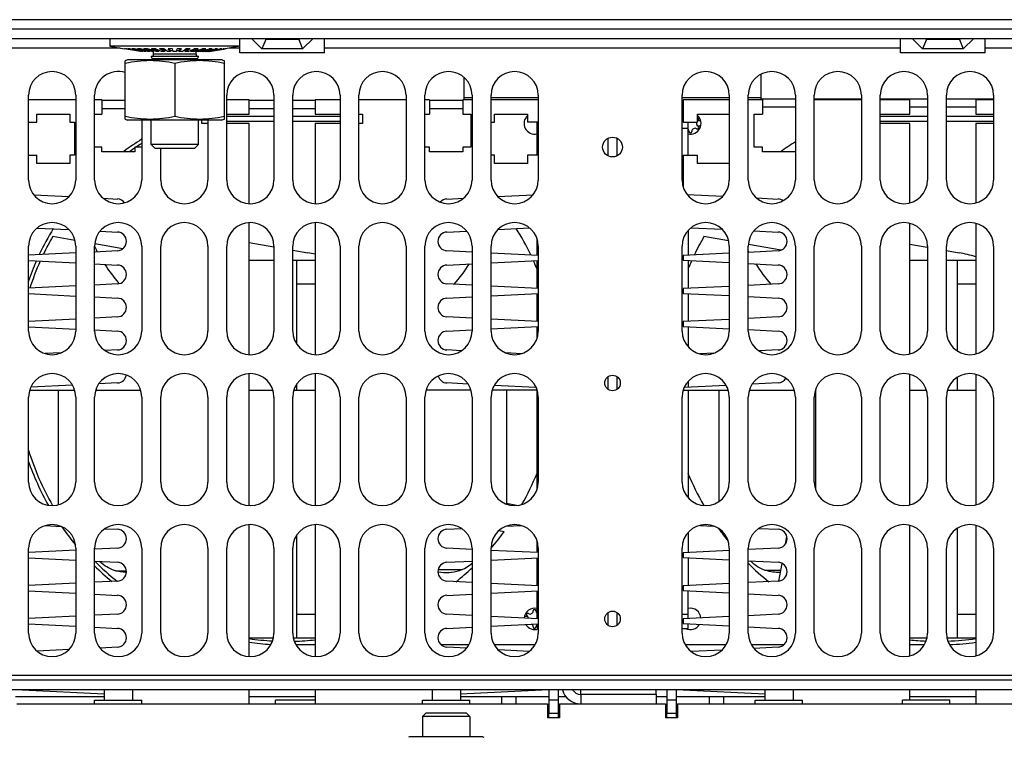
# Model space of a CAD drawing. Header units: millimetres. Extents: x 0 to 1980, y 0 to 1400.
# Tile 6 of 12: x 872 to 1081, y 725 to 878. Entities that reach past the tile are written whole.
import ezdxf

# ---------------------------------------------------------------- set-up
doc = ezdxf.new("R2010")
doc.units = ezdxf.units.MM
doc.header["$LTSCALE"] = 108.9
doc.layers.get('0').update_dxf_attribs({"linetype": 'CONTINUOUS'})
doc.layers.add('3_ALL_AXES', color=7, linetype='CONTINUOUS')
doc.layers.add('AXE', color=7, linetype='CONTINUOUS')

msp = doc.modelspace()

# ---------------------------------------------------------------- linework, layer by layer
at = {"color": 7, "linetype": 'Continuous'}
for p, q in [((1378.94, 877.54), (616.94, 877.54)), ((624.94, 873.54), (1370.94, 873.54)), ((891.44, 873.54), (891.44, 871.91)), ((918.94, 870.54), (918.94, 873.54)), ((924.44, 873.34), (924.24, 873.54)), ((931.44, 873.34), (924.44, 873.34)), ((931.64, 873.54), (931.44, 873.34)), ((936.94, 870.54), (936.94, 873.54)), ((1058.94, 870.54), (1058.94, 873.54)), ((1064.44, 873.34), (1064.24, 873.54)), ((1071.44, 873.34), (1064.44, 873.34)), ((1071.64, 873.54), (1071.44, 873.34)), ((1076.94, 870.54), (1076.94, 873.54)), ((891.44, 871.91), (894.45, 871.39)), ((918.94, 871.91), (891.44, 871.91)), ((897.9, 870.79), (894.45, 871.39)), ((894.53, 871.39), (894.45, 871.39)), ((897.95, 870.79), (894.53, 871.39)), ((898.06, 870.79), (894.7, 871.39)), ((894.94, 871.39), (894.7, 871.39)), ((898.23, 870.79), (894.94, 871.39)), ((898.44, 870.79), (895.26, 871.39)), ((895.66, 871.39), (895.26, 871.39)), ((898.71, 870.79), (895.66, 871.39)), ((899.03, 870.79), (896.12, 871.39)), ((896.66, 871.39), (896.12, 871.39)), ((899.4, 870.79), (896.66, 871.39)), ((899.81, 870.79), (897.26, 871.39)), ((897.93, 871.39), (897.26, 871.39)), ((897.9, 870.79), (897.9, 870.8)), ((900.26, 870.79), (897.93, 871.39)), ((898.06, 870.79), (897.95, 870.79)), ((898.06, 870.79), (898.06, 870.82)), ((898.44, 870.79), (898.23, 870.79)), ((898.44, 870.79), (898.44, 870.84)), ((900.74, 870.79), (898.65, 871.39)), ((899.41, 871.39), (898.65, 871.39)), ((899.03, 870.79), (898.71, 870.79)), ((899.03, 870.79), (899.03, 870.87)), ((899.81, 870.79), (899.4, 870.79)), ((901.27, 870.79), (899.41, 871.39)), ((899.81, 870.79), (899.81, 870.9)), ((901.82, 870.79), (900.23, 871.39)), ((901.08, 871.39), (900.23, 871.39)), ((900.74, 870.79), (900.26, 870.79)), ((900.69, 870.24), (900.69, 870.79)), ((900.74, 870.79), (900.74, 870.96)), ((901.82, 871.04), (900.9, 871.39)), ((902.39, 870.79), (901.08, 871.39)), ((901.82, 870.79), (901.27, 870.79)), ((901.82, 870.79), (901.82, 871.04)), ((901.82, 871.04), (901.84, 871.04)), ((902.99, 870.79), (901.96, 871.39)), ((902.86, 871.39), (901.96, 871.39)), ((902.99, 871.04), (902.39, 871.39)), ((902.99, 870.79), (902.39, 870.79)), ((903.61, 870.79), (902.86, 871.39)), ((902.99, 870.79), (902.99, 871.04)), ((902.99, 871.04), (903.29, 871.04)), ((904.24, 870.79), (903.61, 870.79)), ((904.24, 870.79), (903.79, 871.39)), ((904.72, 871.39), (903.79, 871.39)), ((904.24, 871.04), (903.98, 871.39)), ((904.24, 870.79), (904.24, 871.04)), ((904.24, 871.04), (904.81, 871.04)), ((904.87, 870.79), (904.72, 871.39)), ((905.51, 870.79), (904.87, 870.79)), ((905.51, 870.79), (905.66, 871.39)), ((905.57, 871.04), (906.14, 871.04)), ((906.59, 871.39), (905.66, 871.39)), ((906.14, 871.04), (906.4, 871.39)), ((906.14, 870.79), (906.59, 871.39)), ((906.14, 870.79), (906.14, 871.04)), ((906.77, 870.79), (906.14, 870.79)), ((906.77, 870.79), (907.51, 871.39)), ((907.08, 871.04), (907.38, 871.04)), ((907.38, 871.04), (907.98, 871.39)), ((907.38, 870.79), (908.42, 871.39)), ((907.38, 870.79), (907.38, 871.04)), ((907.98, 870.79), (907.38, 870.79)), ((908.42, 871.39), (907.51, 871.39)), ((907.98, 870.79), (909.3, 871.39)), ((908.54, 871.04), (908.56, 871.04)), ((908.56, 871.04), (909.48, 871.39)), ((908.56, 870.79), (910.15, 871.39)), ((908.56, 870.79), (908.56, 871.04)), ((909.11, 870.79), (908.56, 870.79)), ((909.11, 870.79), (910.96, 871.39)), ((910.15, 871.39), (909.3, 871.39)), ((909.63, 870.79), (911.73, 871.39)), ((909.63, 870.79), (909.63, 870.96)), ((910.12, 870.79), (909.63, 870.79)), ((909.69, 870.24), (909.69, 870.79)), ((910.12, 870.79), (912.45, 871.39)), ((910.57, 870.79), (913.11, 871.39)), ((910.57, 870.79), (910.57, 870.9)), ((910.98, 870.79), (910.57, 870.79)), ((911.73, 871.39), (910.96, 871.39)), ((910.98, 870.79), (913.72, 871.39)), ((911.35, 870.79), (914.25, 871.39)), ((911.35, 870.79), (911.35, 870.87)), ((911.66, 870.79), (911.35, 870.79)), ((911.66, 870.79), (914.72, 871.39)), ((911.93, 870.79), (915.12, 871.39)), ((911.93, 870.79), (911.93, 870.84)), ((912.15, 870.79), (911.93, 870.79)), ((912.15, 870.79), (915.44, 871.39)), ((912.32, 870.79), (915.68, 871.39)), ((912.32, 870.79), (912.32, 870.82)), ((912.43, 870.79), (912.32, 870.79)), ((912.43, 870.79), (915.84, 871.39)), ((913.11, 871.39), (912.45, 871.39)), ((912.48, 870.79), (915.93, 871.39)), ((912.48, 870.79), (912.48, 870.8)), ((914.25, 871.39), (913.72, 871.39)), ((915.12, 871.39), (914.72, 871.39)), ((915.68, 871.39), (915.44, 871.39)), ((915.93, 871.39), (915.84, 871.39)), ((918.94, 871.91), (915.93, 871.39)), ((936.94, 870.54), (918.94, 870.54)), ((1076.94, 870.54), (1058.94, 870.54)), ((910.19, 869.74), (900.19, 869.74)), ((900.69, 869.04), (900.69, 869.24)), ((909.69, 869.24), (900.69, 869.24)), ((909.69, 869.04), (909.69, 869.24)), ((1029.44, 860.54), (1029.44, 865.98)), ((966.44, 865.33), (966.44, 860.54)), ((874.19, 843.54), (874.19, 861.54)), ((884.19, 860.54), (874.19, 860.54)), ((884.19, 861.54), (884.19, 843.54)), ((888.19, 843.54), (888.19, 861.54)), ((889.69, 860.54), (888.19, 860.54)), ((889.69, 860.54), (889.69, 857.54)), ((894.69, 860.38), (889.69, 860.38)), ((916.19, 843.54), (916.19, 861.54)), ((920.94, 860.54), (916.19, 860.54)), ((920.94, 857.54), (920.94, 860.54)), ((926.19, 860.38), (920.94, 860.38)), ((926.19, 861.54), (926.19, 843.54)), ((930.19, 843.54), (930.19, 861.54)), ((934.94, 860.38), (930.19, 860.38)), ((934.94, 860.54), (934.94, 857.54)), ((940.19, 860.54), (934.94, 860.54)), ((940.19, 861.54), (940.19, 843.54)), ((944.19, 843.54), (944.19, 861.54)), ((954.19, 860.54), (944.19, 860.54)), ((954.19, 861.54), (954.19, 843.54)), ((958.19, 843.54), (958.19, 861.54)), ((959.19, 860.54), (958.19, 860.54)), ((959.19, 860.54), (959.19, 857.54)), ((966.19, 860.38), (959.19, 860.38)), ((966.19, 860.54), (966.19, 857.54)), ((968.19, 860.54), (966.19, 860.54)), ((968.19, 861.54), (968.19, 843.54)), ((972.19, 843.54), (972.19, 861.54)), ((982.19, 860.54), (972.19, 860.54)), ((982.19, 861.54), (982.19, 843.54)), ((1012.69, 843.54), (1012.69, 861.54)), ((1012.94, 860.54), (1012.94, 855.79)), ((1022.69, 860.54), (1012.94, 860.54)), ((1022.69, 861.54), (1022.69, 843.54)), ((1026.69, 843.54), (1026.69, 861.54)), ((1029.69, 860.54), (1026.69, 860.54)), ((1029.44, 860.77), (1036.69, 860.77)), ((1029.69, 860.54), (1029.69, 857.54)), ((1036.69, 861.54), (1036.69, 843.54)), ((1040.69, 843.54), (1040.69, 861.54)), ((1040.69, 860.77), (1050.69, 860.77)), ((1050.69, 860.54), (1040.69, 860.54)), ((1050.69, 861.54), (1050.69, 843.54)), ((1054.69, 843.54), (1054.69, 861.54)), ((1054.69, 860.77), (1064.69, 860.77)), ((1060.94, 860.54), (1054.69, 860.54)), ((1060.94, 857.54), (1060.94, 860.54)), ((1064.69, 861.54), (1064.69, 843.54)), ((1068.69, 843.54), (1068.69, 861.54)), ((1068.69, 860.77), (1078.69, 860.77)), ((1074.94, 860.54), (1074.94, 857.54)), ((1078.69, 860.54), (1074.94, 860.54)), ((1078.69, 861.54), (1078.69, 843.54)), ((874.19, 855.79), (875.94, 855.79)), ((875.94, 855.79), (875.94, 857.54)), ((875.94, 857.54), (882.94, 857.54)), ((882.94, 857.54), (882.94, 855.79)), ((882.94, 855.79), (883.94, 855.79)), ((883.94, 855.79), (883.94, 848.79)), ((888.19, 857.54), (889.69, 857.54)), ((898.19, 856.24), (898.19, 843.54)), ((900.19, 851.05), (900.19, 856.24)), ((910.19, 851.05), (910.19, 856.24)), ((910.94, 855.54), (910.94, 856.24)), ((912.19, 855.54), (910.94, 855.54)), ((912.19, 856.24), (912.19, 843.54)), ((916.19, 857.54), (920.94, 857.54)), ((926.19, 857.04), (916.19, 857.04)), ((916.19, 856.04), (926.19, 856.04)), ((920.94, 855.54), (916.19, 855.54)), ((920.94, 838.56), (920.94, 855.54)), ((940.19, 857.04), (930.19, 857.04)), ((930.19, 856.04), (940.19, 856.04)), ((934.94, 857.54), (940.19, 857.54)), ((934.94, 855.54), (934.94, 838.56)), ((940.19, 855.54), (934.94, 855.54)), ((944.19, 857.54), (944.94, 857.54)), ((944.94, 855.54), (944.19, 855.54)), ((944.94, 857.54), (944.94, 855.54)), ((958.19, 857.54), (959.19, 857.54)), ((966.19, 857.54), (967.94, 857.54)), ((967.94, 857.54), (967.94, 850.54)), ((972.19, 855.79), (972.94, 855.79)), ((972.94, 855.79), (972.94, 857.54)), ((972.94, 857.54), (979.94, 857.54)), ((979.94, 857.54), (979.94, 855.79)), ((982.19, 855.79), (979.94, 855.79)), ((981.94, 848.79), (981.94, 855.79)), ((1012.69, 857.54), (1012.94, 857.54)), ((1012.94, 855.79), (1015.94, 855.79)), ((1013.94, 848.79), (1013.94, 855.79)), ((1015.94, 855.79), (1015.94, 857.54)), ((1015.94, 857.54), (1022.69, 857.54)), ((1016.08, 856.14), (1016.6, 856.14)), ((1027.94, 850.54), (1027.94, 857.54)), ((1027.94, 857.54), (1029.69, 857.54)), ((1054.69, 857.54), (1060.94, 857.54)), ((1064.69, 857.04), (1054.69, 857.04)), ((1054.69, 856.04), (1064.69, 856.04)), ((1060.94, 855.54), (1054.69, 855.54)), ((1060.94, 838.72), (1060.94, 855.54)), ((1078.69, 857.04), (1068.69, 857.04)), ((1068.69, 856.04), (1078.69, 856.04)), ((1074.94, 857.54), (1078.69, 857.54)), ((1074.94, 855.54), (1074.94, 838.72)), ((1078.69, 855.54), (1074.94, 855.54)), ((982.19, 854.54), (981.94, 854.54)), ((1012.69, 854.54), (1013.94, 854.54)), ((1016.6, 854.94), (1016.08, 854.94)), ((889.69, 850.54), (888.19, 850.54)), ((889.69, 849.54), (889.69, 850.54)), ((896.69, 849.54), (889.69, 849.54)), ((896.69, 850.54), (896.69, 849.54)), ((898.19, 850.54), (896.69, 850.54)), ((901, 850.24), (900.19, 851.05)), ((910.19, 851.05), (900.19, 851.05)), ((909.38, 850.24), (901, 850.24)), ((902.19, 843.54), (902.19, 850.24)), ((909.38, 850.24), (910.19, 851.05)), ((959.19, 850.54), (958.19, 850.54)), ((959.19, 849.54), (959.19, 850.54)), ((966.19, 849.54), (959.19, 849.54)), ((966.19, 850.54), (966.19, 849.54)), ((967.94, 850.54), (966.19, 850.54)), ((1029.69, 850.54), (1027.94, 850.54)), ((1029.69, 849.54), (1029.69, 850.54)), ((1036.69, 849.54), (1029.69, 849.54)), ((874.19, 848.79), (875.94, 848.79)), ((875.94, 847.04), (875.94, 848.79)), ((882.94, 848.79), (882.94, 847.04)), ((883.94, 848.79), (882.94, 848.79)), ((972.94, 848.79), (972.19, 848.79)), ((972.94, 847.04), (972.94, 848.79)), ((979.94, 848.79), (979.94, 847.04)), ((982.19, 848.79), (979.94, 848.79)), ((1012.94, 848.79), (1012.94, 842.02)), ((1012.94, 848.79), (1015.94, 848.79)), ((1015.94, 847.04), (1015.94, 848.79)), ((882.94, 847.04), (875.94, 847.04)), ((979.94, 847.04), (972.94, 847.04)), ((1022.69, 847.04), (1015.94, 847.04)), ((875.29, 840.42), (882.74, 840.05)), ((890, 839.68), (893.04, 839.53)), ((962.84, 839.53), (966.41, 839.71)), ((973.61, 840.07), (981.1, 840.44)), ((1013.74, 840.5), (1021.32, 840.12)), ((1013.94, 840.49), (1013.94, 840.24)), ((1028.42, 839.76), (1033.04, 839.53)), ((876, 833.38), (882.72, 833.05)), ((889.34, 832.72), (893.04, 832.53)), ((920.94, 806.56), (920.94, 834.51)), ((934.94, 834.51), (934.94, 806.56)), ((962.84, 832.53), (967.02, 832.74)), ((973.68, 833.07), (980.35, 833.41)), ((1013.94, 832.83), (1013.94, 827.59)), ((1014.6, 833.45), (1021.14, 833.13)), ((1027.9, 832.79), (1033.04, 832.53)), ((1060.94, 806.72), (1060.94, 834.35)), ((1074.94, 834.35), (1074.94, 806.72)), ((884.02, 830.76), (879.32, 831.59)), ((981.94, 827.59), (981.94, 831.05)), ((1022.54, 830.66), (1017.32, 831.59)), ((874.19, 811.54), (874.19, 829.54)), ((884.19, 829.54), (884.19, 811.54)), ((888.19, 811.54), (888.19, 829.54)), ((893.04, 828.54), (888.19, 828.3)), ((894.17, 828.97), (888.27, 830.01)), ((898.19, 829.54), (898.19, 811.54)), ((902.19, 811.54), (902.19, 829.54)), ((912.19, 829.54), (912.19, 811.54)), ((916.19, 811.54), (916.19, 829.54)), ((920.94, 830.34), (926.17, 829.42)), ((926.19, 829.54), (926.19, 811.54)), ((930.19, 811.54), (930.19, 829.54)), ((930.19, 828.71), (933.37, 828.15)), ((940.19, 829.54), (940.19, 811.54)), ((944.19, 811.54), (944.19, 829.54)), ((954.19, 829.54), (954.19, 811.54)), ((958.19, 811.54), (958.19, 829.54)), ((968.19, 828.27), (962.84, 828.54)), ((968.19, 829.54), (968.19, 811.54)), ((972.19, 811.54), (972.19, 829.54)), ((982.19, 829.54), (982.19, 811.54)), ((1012.69, 811.54), (1012.69, 829.54)), ((1022.69, 829.54), (1022.69, 811.54)), ((1026.69, 811.54), (1026.69, 829.54)), ((1033.04, 828.54), (1026.69, 828.22)), ((1033.71, 828.7), (1026.76, 829.92)), ((1036.69, 829.54), (1036.69, 811.54)), ((1040.69, 811.54), (1040.69, 829.54)), ((1050.69, 829.54), (1050.69, 811.54)), ((1054.69, 811.54), (1054.69, 829.54)), ((1060.94, 829.99), (1064.65, 829.33)), ((1064.69, 829.54), (1064.69, 811.54)), ((1068.69, 811.54), (1068.69, 829.54)), ((1068.69, 828.62), (1071.37, 828.15)), ((1078.69, 829.54), (1078.69, 811.54)), ((884.19, 828.1), (874.19, 827.6)), ((874.19, 826.47), (884.19, 825.97)), ((920.94, 826.54), (926.19, 826.54)), ((930.19, 826.54), (934.94, 826.54)), ((930.94, 826.53), (930.94, 808.93)), ((982.19, 827.57), (972.19, 828.07)), ((972.19, 826), (982.19, 826.5)), ((981.94, 820.59), (981.94, 826.49)), ((1022.69, 828.02), (1012.94, 827.54)), ((1012.94, 827.54), (1012.94, 826.54)), ((1012.94, 826.54), (1022.69, 826.05)), ((1013.94, 826.49), (1013.94, 820.59)), ((1060.94, 826.54), (1064.69, 826.54)), ((1068.69, 826.54), (1074.94, 826.54)), ((1070.94, 826.53), (1070.94, 807.38)), ((888.19, 825.77), (893.04, 825.53)), ((962.84, 825.53), (968.19, 825.8)), ((1026.69, 825.85), (1033.04, 825.53)), ((884.19, 821.1), (874.19, 820.6)), ((893.04, 821.54), (888.19, 821.3)), ((930.94, 821.54), (934.94, 821.54)), ((968.19, 821.27), (962.84, 821.54)), ((982.19, 820.57), (972.19, 821.07)), ((1022.69, 821.02), (1012.94, 820.54)), ((1012.94, 820.54), (1012.94, 819.54)), ((1033.04, 821.54), (1026.69, 821.22)), ((1070.94, 821.54), (1074.94, 821.54)), ((874.19, 819.47), (884.19, 818.97)), ((888.19, 818.77), (893.04, 818.53)), ((962.84, 818.53), (968.19, 818.8)), ((972.19, 819), (982.19, 819.5)), ((981.94, 813.59), (981.94, 819.49)), ((1012.94, 819.54), (1022.69, 819.05)), ((1013.94, 819.49), (1013.94, 813.59)), ((1026.69, 818.85), (1033.04, 818.53)), ((884.19, 814.1), (874.19, 813.6)), ((893.04, 814.54), (888.19, 814.3)), ((968.19, 814.27), (962.84, 814.54)), ((982.19, 813.57), (972.19, 814.07)), ((1022.69, 814.02), (1012.94, 813.54)), ((1033.04, 814.54), (1026.69, 814.22)), ((874.24, 812.47), (884.21, 811.97)), ((888.2, 811.77), (893.04, 811.53)), ((962.84, 811.53), (968.18, 811.8)), ((972.17, 812), (982.14, 812.5)), ((981.94, 810.02), (981.94, 812.49)), ((1012.94, 813.54), (1012.94, 812.54)), ((1012.94, 812.54), (1022.71, 812.05)), ((1013.94, 812.49), (1013.94, 808.24)), ((1026.7, 811.85), (1033.04, 811.53)), ((893.04, 807.54), (890.4, 807.41)), ((965.94, 807.38), (962.84, 807.54)), ((1033.04, 807.54), (1029, 807.34)), ((881.12, 806.94), (877.72, 806.77)), ((978.57, 806.75), (975.32, 806.92)), ((1019.44, 806.86), (1016.46, 806.71)), ((920.94, 774.56), (920.94, 802.51)), ((934.94, 802.51), (934.94, 774.56)), ((1060.94, 774.72), (1060.94, 802.35)), ((1070.94, 801.69), (1070.94, 799.04)), ((1074.94, 802.35), (1074.94, 774.72)), ((883.5, 800.06), (874.67, 799.62)), ((893.04, 800.54), (889.07, 800.34)), ((930.94, 800.15), (930.94, 799.04)), ((967.32, 800.31), (962.84, 800.54)), ((981.72, 799.6), (972.86, 800.04)), ((1022.04, 799.99), (1013.13, 799.55)), ((1013.94, 800.83), (1013.94, 799.59)), ((1033.04, 800.54), (1027.52, 800.26)), ((874.19, 779.54), (874.19, 797.54)), ((874.43, 799.04), (883.94, 799.04)), ((880.44, 799.04), (880.44, 774.72)), ((884.19, 797.54), (884.19, 779.54)), ((888.19, 779.54), (888.19, 797.54)), ((888.43, 799.04), (897.94, 799.04)), ((898.19, 797.54), (898.19, 779.54)), ((902.19, 779.54), (902.19, 797.54)), ((912.19, 797.54), (912.19, 779.54)), ((916.19, 779.54), (916.19, 797.54)), ((920.94, 799.04), (925.94, 799.04)), ((926.19, 797.54), (926.19, 779.54)), ((930.19, 779.54), (930.19, 797.54)), ((930.43, 799.04), (934.94, 799.04)), ((940.19, 797.54), (940.19, 779.54)), ((944.19, 779.54), (944.19, 797.54)), ((954.19, 797.54), (954.19, 779.54)), ((958.19, 779.54), (958.19, 797.54)), ((967.94, 799.04), (958.43, 799.04)), ((968.19, 797.54), (968.19, 779.54)), ((972.19, 779.54), (972.19, 797.54)), ((981.94, 799.04), (972.43, 799.04)), ((975.44, 799.04), (975.44, 774.86)), ((981.94, 778.02), (981.94, 799.05)), ((982.19, 797.54), (982.19, 779.54)), ((1012.69, 779.54), (1012.69, 797.54)), ((1012.94, 799.04), (1022.44, 799.04)), ((1013.94, 799.04), (1013.94, 776.24)), ((1020.44, 799.04), (1020.44, 775.38)), ((1022.69, 797.54), (1022.69, 779.54)), ((1026.69, 779.54), (1026.69, 797.54)), ((1026.93, 799.04), (1036.44, 799.04)), ((1036.69, 797.54), (1036.69, 779.54)), ((1040.69, 779.54), (1040.69, 797.54)), ((1040.94, 799.04), (1040.94, 778.02)), ((1050.69, 797.54), (1050.69, 779.54)), ((1054.69, 779.54), (1054.69, 797.54)), ((1060.94, 799.04), (1064.44, 799.04)), ((1064.69, 797.54), (1064.69, 779.54)), ((1068.69, 779.54), (1068.69, 797.54)), ((1068.93, 799.04), (1074.94, 799.04)), ((1078.69, 797.54), (1078.69, 779.54)), ((975.44, 775.04), (977.92, 774.6)), ((877.72, 770.3), (881.12, 770.13)), ((920.94, 742.56), (920.94, 770.51)), ((934.94, 770.51), (934.94, 742.56)), ((975.32, 770.16), (978.57, 770.32)), ((1016.46, 770.36), (1019.44, 770.21)), ((1060.94, 742.72), (1060.94, 770.35)), ((1074.94, 770.35), (1074.94, 742.72)), ((890.4, 769.66), (893.04, 769.53)), ((930.94, 768.15), (930.94, 746.54)), ((962.84, 769.53), (965.94, 769.69)), ((974.99, 769.02), (973.83, 769.23)), ((1013.94, 768.83), (1013.94, 764.59)), ((1029, 769.73), (1033.04, 769.53)), ((1034.59, 766.41), (1034.87, 768.02)), ((1070.94, 769.69), (1070.94, 746.54)), ((981.94, 764.59), (981.94, 767.05)), ((874.19, 747.54), (874.19, 765.54)), ((884.21, 765.1), (874.24, 764.6)), ((884.19, 765.54), (884.19, 747.54)), ((888.19, 747.54), (888.19, 765.54)), ((893.04, 765.54), (888.2, 765.3)), ((898.19, 765.54), (898.19, 747.54)), ((902.19, 747.54), (902.19, 765.54)), ((912.19, 765.54), (912.19, 747.54)), ((916.19, 747.54), (916.19, 765.54)), ((926.19, 765.54), (926.19, 747.54)), ((930.19, 747.54), (930.19, 765.54)), ((940.19, 765.54), (940.19, 747.54)), ((944.19, 747.54), (944.19, 765.54)), ((954.19, 765.54), (954.19, 747.54)), ((958.19, 747.54), (958.19, 765.54)), ((968.18, 765.27), (962.84, 765.54)), ((968.19, 765.54), (968.19, 747.54)), ((982.14, 764.58), (972.17, 765.07)), ((972.19, 747.54), (972.19, 765.54)), ((982.19, 765.54), (982.19, 747.54)), ((1012.69, 747.54), (1012.69, 765.54)), ((1022.71, 765.02), (1012.94, 764.54)), ((1012.94, 764.54), (1012.94, 763.54)), ((1022.69, 765.54), (1022.69, 747.54)), ((1026.69, 747.54), (1026.69, 765.54)), ((1033.04, 765.54), (1026.7, 765.22)), ((1036.69, 765.54), (1036.69, 747.54)), ((1040.69, 747.54), (1040.69, 765.54)), ((1050.69, 765.54), (1050.69, 747.54)), ((1054.69, 747.54), (1054.69, 765.54)), ((1064.69, 765.54), (1064.69, 747.54)), ((1068.69, 747.54), (1068.69, 765.54)), ((1078.69, 765.54), (1078.69, 747.54)), ((874.19, 763.47), (884.19, 762.97)), ((888.19, 762.77), (893.04, 762.53)), ((962.84, 762.53), (968.19, 762.8)), ((972.19, 763), (982.19, 763.5)), ((981.94, 757.59), (981.94, 763.49)), ((1012.94, 763.54), (1022.69, 763.05)), ((1013.94, 763.49), (1013.94, 757.59)), ((1026.69, 762.85), (1033.04, 762.53)), ((1033.2, 758.56), (1033.86, 762.3)), ((892.62, 760.76), (894.92, 760.76)), ((961.01, 761.04), (966.06, 761.04)), ((1030.25, 760.87), (1033.61, 760.87)), ((884.19, 758.1), (874.19, 757.6)), ((893.04, 758.54), (888.19, 758.3)), ((968.19, 758.27), (962.84, 758.54)), ((982.19, 757.57), (972.19, 758.07)), ((1022.69, 758.02), (1012.94, 757.54)), ((1012.94, 757.54), (1012.94, 756.54)), ((1033.04, 758.54), (1026.69, 758.22)), ((874.19, 756.47), (884.19, 755.97)), ((888.19, 755.77), (893.04, 755.53)), ((962.84, 755.53), (968.19, 755.8)), ((972.19, 756), (982.19, 756.5)), ((981.94, 750.59), (981.94, 756.49)), ((1012.94, 756.54), (1022.69, 756.05)), ((1013.94, 750.59), (1013.94, 756.49)), ((1026.69, 755.85), (1033.04, 755.53)), ((893.04, 751.54), (888.19, 751.3)), ((930.94, 751.54), (934.94, 751.54)), ((968.19, 751.27), (962.84, 751.54)), ((982.19, 751.54), (981.94, 751.54)), ((1012.69, 751.54), (1013.94, 751.54)), ((1033.04, 751.54), (1026.69, 751.22)), ((1070.94, 751.54), (1074.94, 751.54)), ((884.19, 751.1), (874.19, 750.6)), ((874.19, 749.47), (884.19, 748.97)), ((982.19, 750.57), (972.19, 751.07)), ((972.19, 749), (982.19, 749.5)), ((979.28, 751.14), (979.8, 751.14)), ((981.94, 749.49), (981.94, 748.54)), ((1022.69, 751.02), (1012.94, 750.54)), ((1012.94, 750.54), (1012.94, 749.54)), ((1012.94, 749.54), (1022.69, 749.05)), ((1013.94, 748.54), (1013.94, 749.49)), ((888.19, 748.77), (893.04, 748.53)), ((962.84, 748.53), (968.19, 748.8)), ((982.19, 748.54), (981.94, 748.54)), ((1012.69, 748.54), (1013.94, 748.54)), ((1026.69, 748.85), (1033.04, 748.53)), ((920.94, 746.54), (926.08, 746.54)), ((930.3, 746.54), (934.94, 746.54)), ((1060.94, 746.54), (1064.58, 746.54)), ((1068.8, 746.54), (1074.94, 746.54)), ((882.72, 744.02), (876, 743.69)), ((893.04, 744.54), (889.34, 744.35)), ((967.02, 744.33), (962.84, 744.54)), ((980.35, 743.66), (973.68, 744)), ((1021.14, 743.94), (1014.6, 743.62)), ((1033.04, 744.54), (1027.9, 744.28)), ((1373.94, 737.54), (621.94, 737.54)), ((872.94, 735.54), (890.19, 734.68)), ((890.19, 735.54), (890.19, 733.34)), ((896.19, 735.54), (896.19, 733.34)), ((920.94, 732.54), (920.94, 735.54)), ((934.94, 735.54), (934.94, 732.54)), ((959.69, 735.54), (959.69, 733.34)), ((965.69, 735.54), (965.69, 733.34)), ((965.69, 734.68), (982.94, 735.54)), ((984.44, 735.54), (984.44, 730.54)), ((986.44, 735.54), (986.44, 729.54)), ((1007.19, 734.54), (1007.19, 732.54)), ((1009.44, 735.54), (1009.44, 730.54)), ((1011.44, 735.54), (1011.44, 729.54)), ((1012.94, 735.54), (1030.19, 734.68)), ((1030.19, 735.54), (1030.19, 733.34)), ((1036.19, 735.54), (1036.19, 733.34)), ((1060.94, 733.34), (1060.94, 735.54)), ((1074.94, 735.54), (1074.94, 732.54)), ((871.69, 732.54), (984.19, 732.54)), ((888.19, 732.54), (888.19, 733.34)), ((888.19, 733.34), (898.19, 733.34)), ((898.19, 732.54), (898.19, 733.34)), ((926.49, 732.54), (926.49, 733.34)), ((934.94, 733.34), (926.49, 733.34)), ((957.69, 732.54), (957.69, 733.34)), ((957.69, 733.34), (967.69, 733.34)), ((967.69, 732.54), (967.69, 733.34)), ((974.44, 734.04), (974.44, 732.54)), ((977.44, 734.04), (977.44, 732.54)), ((984.19, 732.54), (984.19, 729.54)), ((984.44, 733.42), (986.44, 733.42)), ((986.69, 732.54), (986.69, 729.54)), ((986.69, 732.54), (1009.19, 732.54)), ((1009.19, 732.54), (1009.19, 729.54)), ((1009.44, 733.42), (1011.44, 733.42)), ((1011.69, 732.54), (1011.69, 729.54)), ((1011.69, 732.54), (1124.19, 732.54)), ((1018.44, 734.04), (1018.44, 732.54)), ((1021.44, 734.04), (1021.44, 732.54)), ((1028.19, 732.54), (1028.19, 733.34)), ((1028.19, 733.34), (1038.19, 733.34)), ((1038.19, 732.54), (1038.19, 733.34)), ((1069.39, 733.34), (1059.39, 733.34)), ((1059.39, 732.54), (1059.39, 733.34)), ((1069.39, 732.54), (1069.39, 733.34)), ((958.37, 730.54), (957.69, 729.86)), ((967.01, 730.54), (958.37, 730.54)), ((967.01, 730.54), (967.69, 729.86)), ((984.44, 732.04), (984.19, 732.04)), ((984.44, 731.04), (984.19, 731.04)), ((984.44, 730.54), (986.44, 730.54)), ((984.44, 729.54), (984.44, 730.5)), ((986.69, 732.04), (986.44, 732.04)), ((986.69, 731.04), (986.44, 731.04)), ((1009.44, 732.04), (1009.19, 732.04)), ((1009.44, 731.04), (1009.19, 731.04)), ((1009.44, 730.54), (1011.44, 730.54)), ((1009.44, 729.54), (1009.44, 730.5)), ((1011.69, 732.04), (1011.44, 732.04)), ((1011.69, 731.04), (1011.44, 731.04)), ((957.69, 729.86), (957.69, 725.54)), ((967.69, 729.86), (957.69, 729.86)), ((967.69, 729.86), (967.69, 725.54)), ((986.69, 729.54), (984.19, 729.54)), ((1011.69, 729.54), (1009.19, 729.54))]:
    msp.add_line(p, q, dxfattribs=at)
at = {"color": 3, "linetype": 'Continuous'}
for p, q in [((1378.94, 875.54), (616.94, 875.54)), ((923.61, 871.34), (921.41, 873.54)), ((934.47, 873.54), (932.27, 871.34)), ((1063.61, 871.34), (1061.41, 873.54)), ((1074.47, 873.54), (1072.27, 871.34)), ((932.27, 871.34), (923.61, 871.34)), ((1072.27, 871.34), (1063.61, 871.34)), ((966.44, 861.04), (968.19, 861.04)), ((972.19, 861.04), (982.19, 861.04)), ((1012.69, 861.04), (1022.69, 861.04)), ((1026.69, 861.04), (1029.44, 861.04)), ((894.69, 858.65), (889.69, 858.65)), ((926.19, 858.65), (920.94, 858.65)), ((934.94, 858.65), (930.19, 858.65)), ((966.19, 858.65), (959.19, 858.65)), ((1029.69, 859.04), (1036.69, 859.04)), ((1060.94, 859.04), (1064.69, 859.04)), ((1068.69, 859.04), (1074.94, 859.04)), ((996.94, 852.37), (996.94, 848.7)), ((998.94, 848.7), (998.94, 852.37)), ((996.94, 801.84), (996.94, 799.23)), ((998.94, 799.23), (998.94, 801.84)), ((996.94, 751.84), (996.94, 749.23)), ((998.94, 749.23), (998.94, 751.84)), ((934.94, 745.04), (930.86, 745.04)), ((967.52, 745.04), (961.63, 745.04)), ((981.52, 745.04), (972.86, 745.04)), ((1022.02, 745.04), (1013.36, 745.04)), ((1034.25, 745.04), (1027.36, 745.04)), ((1064.02, 745.04), (1060.94, 745.04)), ((1373.94, 735.54), (621.94, 735.54)), ((991.19, 734.54), (991.19, 735.54)), ((1007.19, 734.54), (991.19, 734.54)), ((1007.19, 734.54), (1007.19, 735.54)), ((890.19, 734.04), (871.44, 734.04)), ((934.94, 734.04), (920.94, 734.04)), ((984.44, 734.04), (965.69, 734.04)), ((988.09, 734.04), (986.44, 734.04)), ((1009.44, 734.04), (1007.19, 734.04)), ((1030.19, 734.04), (1011.44, 734.04)), ((1074.94, 734.04), (1060.94, 734.04))]:
    msp.add_line(p, q, dxfattribs=at)
at = {"color": 9, "linetype": 'Continuous'}
for p, q in [((924.44, 873.34), (923.61, 871.34)), ((931.44, 873.34), (932.27, 871.34)), ((1064.44, 873.34), (1063.61, 871.34)), ((1071.44, 873.34), (1072.27, 871.34)), ((806.94, 871.54), (893.59, 871.54)), ((909.69, 870.24), (900.69, 870.24)), ((916.79, 871.54), (918.94, 871.54)), ((936.94, 871.54), (1058.94, 871.54)), ((1076.94, 871.54), (1188.94, 871.54)), ((621.94, 738.64), (1373.94, 738.64)), ((991.19, 734.54), (991.19, 732.54))]:
    msp.add_line(p, q, dxfattribs=at)
at = {"color": 7, "linetype": 'Continuous'}
for centre, radius in [((997.94, 850.54), 2.1), ((997.94, 800.54), 1.65), ((997.94, 750.54), 1.65)]:
    msp.add_circle(centre, radius, dxfattribs=at)
for centre, radius, start, end in [((900.19, 870.24), 0.5, 270, 360), ((910.19, 870.24), 0.5, 180, 270), ((900.69, 869.74), 0.5, 180, 270), ((909.69, 869.74), 0.5, 270, 360), ((879.19, 861.54), 5, 0, 180), ((893.19, 861.54), 5, 72.5191, 180), ((921.19, 861.54), 5, 0, 180), ((935.19, 861.54), 5, 0, 180), ((949.19, 861.54), 5, 0, 180), ((963.19, 861.54), 5, 0, 180), ((977.19, 861.54), 5, 0, 180), ((1017.69, 861.54), 5, 0, 180), ((1031.69, 861.54), 5, 0, 180), ((1045.69, 861.54), 5, 0, 180), ((1059.69, 861.54), 5, 0, 180), ((1073.69, 861.54), 5, 0, 180), ((1016.4, 855.54), 0.681, 158.4594, 240), ((1015.91, 856.39), 0.3, 300, 84.6715), ((1016.4, 855.54), 0.681, 120, 126.7115), ((1013.46, 853.84), 0.681, 0, 45.0142), ((1014.44, 853.84), 0.3, 180, 360), ((1015.42, 853.84), 0.681, 60, 180), ((1015.91, 854.69), 0.3, 240, 60), ((928.94, 803.04), 57.25, 122.4915, 123.8954), ((1066.94, 803.04), 57.25, 121.9089, 125.6669), ((928.94, 803.04), 57.25, 124.302, 125.6669), ((879.19, 843.54), 5, 180, 360), ((893.19, 843.54), 5, 180, 360), ((907.19, 843.54), 5, 180, 360), ((921.19, 843.54), 5, 180, 360), ((935.19, 843.54), 5, 180, 360), ((949.19, 843.54), 5, 180, 360), ((963.19, 843.54), 5, 180, 360), ((977.19, 843.54), 5, 180, 360), ((1017.69, 843.54), 5, 180, 360), ((1031.69, 843.54), 5, 180, 360), ((1045.69, 843.54), 5, 180, 360), ((1059.69, 843.54), 5, 180, 360), ((1073.69, 843.54), 5, 180, 360), ((892.94, 837.54), 2, 37.2565, 87.1447), ((962.94, 837.54), 2, 92.8553, 138.467), ((1032.94, 837.54), 2, 54.5695, 87.1447), ((879.19, 829.54), 5, 0, 180), ((893.19, 829.54), 5, 0, 180), ((892.94, 830.54), 2, 272.8553, 87.1447), ((907.19, 829.54), 5, 0, 180), ((921.19, 829.54), 5, 0, 180), ((935.19, 829.54), 5, 0, 180), ((949.19, 829.54), 5, 0, 180), ((963.19, 829.54), 5, 0, 180), ((962.94, 830.54), 2, 92.8553, 267.1447), ((977.19, 829.54), 5, 0, 180), ((928.94, 803.04), 57.25, 25.4788, 31.8886), ((1017.69, 829.54), 5, 0, 180), ((1031.69, 829.54), 5, 0, 180), ((1032.94, 830.54), 2, 272.8553, 87.1447), ((1045.69, 829.54), 5, 0, 180), ((1059.69, 829.54), 5, 0, 180), ((1073.69, 829.54), 5, 0, 180), ((928.94, 803.04), 57.25, 150.0859, 154.4136), ((1066.94, 803.04), 57.25, 150.0859, 154.5258), ((914.75, 842.08), 29.38, 205.2504, 206.4719), ((916.62, 843.01), 31.47, 206.4737, 207.82), ((1055.46, 843.44), 32.41, 207.3919, 208.0061), ((928.94, 803.04), 57.25, 155.9573, 162.1151), ((928.94, 803.04), 25.5, 76.3874, 80), ((928.94, 803.04), 57.25, 22.1662, 24.1479), ((1066.94, 803.04), 57.25, 155.8502, 157.8013), ((1066.94, 803.04), 25.5, 71.7129, 80), ((920.7, 845.23), 36.12, 212.7963, 220.5774), ((892.94, 823.54), 2, 272.8553, 87.1447), ((962.94, 823.54), 2, 92.8553, 267.1447), ((937.14, 845.25), 36.16, 318.8595, 327.3979), ((1058.74, 845.25), 36.16, 212.6021, 221.1405), ((1032.94, 823.54), 2, 272.8553, 87.1447), ((921.44, 845.83), 37.07, 220.5515, 220.8449), ((892.94, 816.54), 2, 272.8553, 87.1447), ((962.94, 816.54), 2, 92.8553, 267.1447), ((1032.94, 816.54), 2, 272.8553, 87.1447), ((879.19, 811.54), 5, 180, 360), ((893.19, 811.54), 5, 180, 360), ((892.94, 809.54), 2, 272.8553, 87.1447), ((907.19, 811.54), 5, 180, 360), ((921.19, 811.54), 5, 180, 360), ((935.19, 811.54), 5, 180, 360), ((949.19, 811.54), 5, 180, 360), ((963.19, 811.54), 5, 180, 360), ((962.94, 809.54), 2, 92.8553, 267.1447), ((977.19, 811.54), 5, 180, 360), ((1017.69, 811.54), 5, 180, 360), ((1031.69, 811.54), 5, 180, 360), ((1032.94, 809.54), 2, 272.8553, 87.1447), ((1045.69, 811.54), 5, 180, 360), ((1059.69, 811.54), 5, 180, 360), ((1073.69, 811.54), 5, 180, 360), ((879.19, 797.54), 5, 0, 180), ((893.19, 797.54), 5, 0, 180), ((892.94, 802.54), 2, 272.8553, 351.0702), ((907.19, 797.54), 5, 0, 180), ((921.19, 797.54), 5, 0, 180), ((935.19, 797.54), 5, 0, 180), ((949.19, 797.54), 5, 0, 180), ((963.19, 797.54), 5, 0, 180), ((962.94, 802.54), 2, 195.1645, 267.1447), ((977.19, 797.54), 5, 0, 180), ((1017.69, 797.54), 5, 0, 180), ((1031.69, 797.54), 5, 0, 180), ((1032.94, 802.54), 2, 272.8553, 329.8876), ((1045.69, 797.54), 5, 0, 180), ((1059.69, 797.54), 5, 0, 180), ((1073.69, 797.54), 5, 0, 180), ((928.94, 803.04), 57.25, 196.9733, 209.8501), ((928.94, 803.04), 57.25, 330.4378, 337.8013), ((1066.94, 803.04), 57.25, 202.158, 209.8192), ((879.19, 779.54), 5, 180, 360), ((893.19, 779.54), 5, 180, 360), ((907.19, 779.54), 5, 180, 360), ((921.19, 779.54), 5, 180, 360), ((935.19, 779.54), 5, 180, 360), ((949.19, 779.54), 5, 180, 360), ((963.19, 779.54), 5, 180, 360), ((977.19, 779.54), 5, 180, 360), ((1017.69, 779.54), 5, 180, 360), ((1031.69, 779.54), 5, 180, 360), ((1045.69, 779.54), 5, 180, 360), ((1059.69, 779.54), 5, 180, 360), ((1073.69, 779.54), 5, 180, 360), ((879.19, 765.54), 5, 0, 180), ((893.19, 765.54), 5, 0, 180), ((907.19, 765.54), 5, 0, 180), ((921.19, 765.54), 5, 0, 180), ((935.19, 765.54), 5, 0, 180), ((949.19, 765.54), 5, 0, 180), ((963.19, 765.54), 5, 0, 180), ((977.19, 765.54), 5, 0, 180), ((1017.69, 765.54), 5, 0, 180), ((1031.69, 765.54), 5, 0, 180), ((1045.69, 765.54), 5, 0, 180), ((1059.69, 765.54), 5, 0, 180), ((1073.69, 765.54), 5, 0, 180), ((892.94, 767.54), 2, 272.8553, 87.1447), ((962.94, 767.54), 2, 92.8553, 267.1447), ((928.94, 803.04), 57.25, 319.0722, 323.5501), ((1066.94, 803.04), 57.25, 215.6202, 218.9606), ((1032.94, 767.54), 2, 272.8553, 87.1447), ((928.94, 803.04), 57.25, 224.7174, 231.0379), ((892.94, 760.54), 2, 272.8553, 87.1447), ((962.94, 760.54), 2, 92.8553, 267.1447), ((1066.94, 803.04), 57.25, 225.3045, 231.1898), ((1032.94, 760.54), 2, 272.8553, 87.1447), ((928.94, 803.04), 57.25, 308.8114, 313.2872), ((892.94, 753.54), 2, 272.8553, 87.1447), ((962.94, 753.54), 2, 92.8553, 267.1447), ((1032.94, 753.54), 2, 272.8553, 87.1447), ((979.97, 751.39), 0.3, 60, 240), ((980.46, 752.24), 0.681, 240, 360), ((981.44, 752.24), 0.3, 0, 180), ((982.42, 752.24), 0.681, 180, 225.0142), ((979.48, 750.54), 0.681, 11.818, 60), ((980.46, 748.84), 0.681, 0, 60.5216), ((982.42, 748.84), 0.681, 134.9865, 180), ((879.19, 747.54), 5, 180, 360), ((893.19, 747.54), 5, 180, 360), ((892.94, 746.54), 2, 272.8553, 87.1447), ((907.19, 747.54), 5, 180, 360), ((921.19, 747.54), 5, 180, 360), ((935.19, 747.54), 5, 180, 360), ((949.19, 747.54), 5, 180, 360), ((963.19, 747.54), 5, 180, 360), ((962.94, 746.54), 2, 92.8553, 267.1447), ((977.19, 747.54), 5, 180, 360), ((981.44, 748.84), 0.3, 180, 360), ((1017.69, 747.54), 5, 180, 360), ((1031.69, 747.54), 5, 180, 360), ((1032.94, 746.54), 2, 272.8553, 87.1447), ((1045.69, 747.54), 5, 180, 360), ((1059.69, 747.54), 5, 180, 360), ((1073.69, 747.54), 5, 180, 360), ((928.94, 803.04), 57.25, 261.9629, 266.9615), ((928.94, 803.04), 57.25, 271.56, 276.0169), ((1066.94, 803.04), 57.25, 263.9822, 267.4537), ((1066.94, 803.04), 57.25, 272.0514, 278.0334), ((991.19, 736.54), 2, 210.1054, 270)]:
    msp.add_arc(centre, radius, start, end, dxfattribs=at)
at = {"color": 3, "linetype": 'Continuous'}
for centre, radius, start, end in [((928.94, 803.04), 58, 122.0596, 126.6041), ((928.94, 803.04), 58, 148.6041, 154.7914), ((928.94, 803.04), 58, 156.2409, 160.9149), ((928.94, 803.04), 58, 199.0851, 209.3911), ((928.94, 803.04), 58, 214.6767, 219.375), ((928.94, 803.04), 58, 225.3476, 230.2177), ((928.94, 803.04), 58, 262.0586, 266.6803), ((1066.94, 803.04), 58, 272.3531, 277.9414), ((991.19, 736.54), 4, 194.5691, 270)]:
    msp.add_arc(centre, radius, start, end, dxfattribs=at)
at = {"color": 7, "linetype": 'Continuous'}
for points, knots in [([(894.93, 760.39), (894.05, 760.42), (892.03, 760.73), (890.2, 761.79), (889.26, 762.71)], [0, 0, 0, 0, 0.424043, 1, 1, 1, 1]), ([(960.94, 760.52), (962.52, 760.29), (965.09, 760.38), (967.36, 761.62), (968.19, 762.32)], [0, 0, 0, 0, 0.602993, 1, 1, 1, 1]), ([(1033.53, 760.39), (1032.44, 760.36), (1030.16, 760.63), (1028.12, 761.84), (1027.15, 762.82)], [0, 0, 0, 0, 0.465544, 1, 1, 1, 1])]:
    msp.add_open_spline(points, degree=3, knots=knots, dxfattribs=at)
at = {"layer": '3_ALL_AXES', "color": 7, "linetype": 'Continuous'}
for p, q in [((895.19, 869.04), (894.69, 868.85)), ((894.69, 856.42), (894.69, 868.85)), ((915.19, 869.04), (895.19, 869.04)), ((905.19, 868.26), (905.19, 857.01)), ((915.19, 869.04), (915.69, 868.85)), ((915.69, 856.42), (915.69, 868.85)), ((894.69, 856.42), (895.19, 856.24)), ((915.19, 856.24), (895.19, 856.24)), ((915.69, 856.42), (915.19, 856.24)), ((954.94, 725.54), (954.69, 725.44)), ((970.44, 725.54), (954.94, 725.54)), ((970.44, 725.54), (970.69, 725.44))]:
    msp.add_line(p, q, dxfattribs=at)
for points in [[(905.19, 868.26), (904.32, 868.44), (902.58, 868.74), (899.94, 868.91), (897.29, 868.74), (895.55, 868.44), (894.69, 868.26)], [(915.69, 868.26), (914.82, 868.44), (913.08, 868.74), (910.44, 868.91), (907.79, 868.74), (906.05, 868.44), (905.19, 868.26)], [(905.19, 857.01), (904.32, 856.83), (902.58, 856.53), (899.94, 856.36), (897.29, 856.53), (895.55, 856.83), (894.69, 857.01)], [(915.69, 857.01), (914.82, 856.83), (913.08, 856.53), (910.44, 856.36), (907.79, 856.53), (906.05, 856.83), (905.19, 857.01)]]:
    msp.add_open_spline(points, degree=3, knots=[0, 0, 0, 0, 0.250382, 0.5, 0.749618, 1, 1, 1, 1], dxfattribs=at)
at = {"layer": 'AXE', "color": 7, "linetype": 'Continuous'}
for centre, start, end in [((981.44, 855.54), 131.9354, 282.9078), ((1014.44, 855.54), 257.0922, 48.0646), ((981.44, 750.54), 77.0922, 175.1953), ((1014.44, 750.54), 4.8047, 102.9078), ((981.44, 750.54), 211.4788, 289.4917), ((1014.44, 750.54), 243, 328.5212)]:
    msp.add_arc(centre, 2.25, start, end, dxfattribs=at)

doc.saveas('drawing.dxf')
